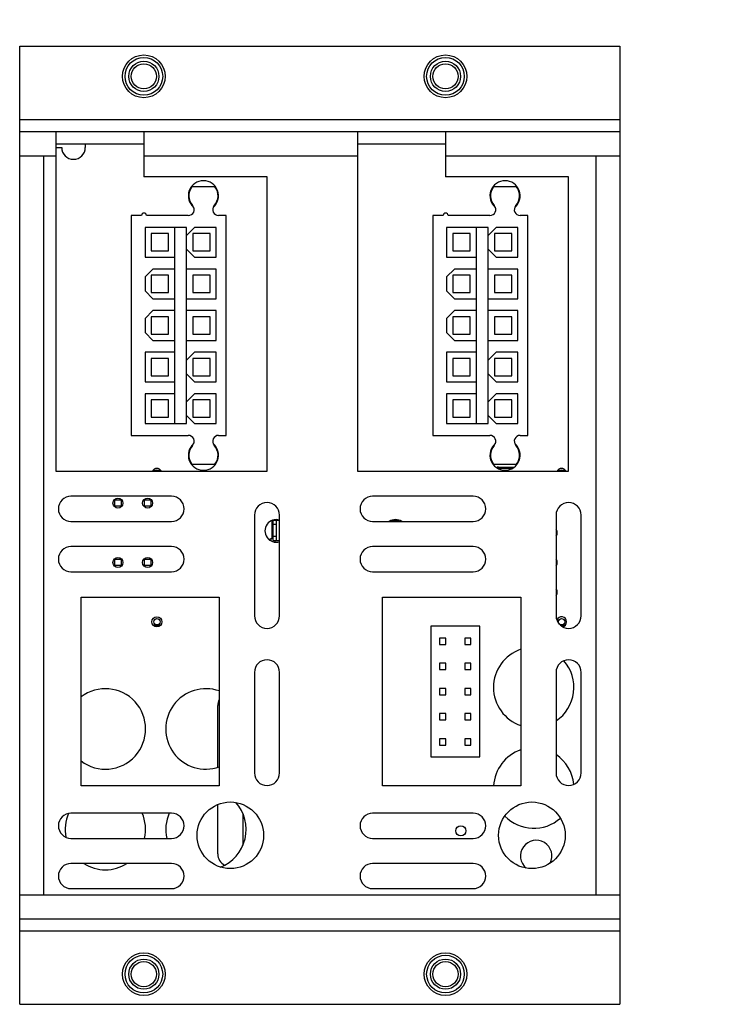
# Model space of a CAD drawing. Header units: inches. Extents: x 0.2 to 16.8, y 0.2 to 10.8.
# Tile 2 of 25: x 4.7 to 7.4, y 3 to 6.9. Entities that reach past the tile are written whole.
import ezdxf

# ---------------------------------------------------------------- set-up
doc = ezdxf.new("R2010")
doc.units = ezdxf.units.IN
doc.header["$LTSCALE"] = 0.935
doc.header["$MEASUREMENT"] = 0
doc.layers.get('0').update_dxf_attribs({"linetype": 'CONTINUOUS'})
doc.layers.add('DIMENSIONS', color=7, linetype='CONTINUOUS')
doc.styles.get("Standard").update_dxf_attribs({"font": 'txt', "width": 0.8})
doc.dimstyles.new('DIMSTYLE_1', dxfattribs={"dimtxt": 0.125, "dimasz": 0.18, "dimexe": 0.18, "dimexo": 0.0625, "dimgap": 0.09, "dimtad": 0, "dimtih": 1, "dimtoh": 1, "dimdec": 3, "dimzin": 4, "dimdsep": 46, "dimtxsty": 'STANDARD', "dimblk": '_FILLED', "dimblk1": '_FILLED', "dimblk2": '_FILLED', "dimcen": 0.09, "dimadec": 0, "dimazin": 0, "dimtp": 0.01, "dimtm": 0.01, "dimtfac": 1, "dimtdec": 3, "dimtofl": 0, "dimtmove": 0, "dimatfit": 3, "dimldrblk": '_FILLED', "dimfxl": 1, "dimtolj": 1, "dimtzin": 4, "dimarcsym": 0})

# ---------------------------------------------------------------- blocks, each defined once
blk = doc.blocks.new('_FILLED')
at = {"color": 0, "linetype": 'BYBLOCK'}
blk.add_solid([(0, 0), (-1, 0.174), (-1, -0.174)], dxfattribs=at)
blk = doc.blocks.new('*D2')
at = {"layer": 'DIMENSIONS', "color": 2, "linetype": 'CONTINUOUS'}
for p, q in [((8.6367, 6.1198), (8.6367, 7.4033)), ((9.8027, 6.7208), (9.8027, 7.4033)), ((8.6367, 7.2783), (8.2461, 7.2783)), ((9.8027, 7.2783), (10.1627, 7.2783))]:
    blk.add_line(p, q, dxfattribs=at)
at = {"layer": 'DIMENSIONS', "color": 2, "linetype": 'CONTINUOUS', "xscale": 0.18, "yscale": 0.18, "zscale": 0.18}
blk.add_blockref('_FILLED', (8.6367, 7.2783), dxfattribs=at)
at = {"layer": 'DIMENSIONS', "color": 2, "linetype": 'CONTINUOUS', "xscale": 0.18, "yscale": 0.18, "zscale": 0.18, "rotation": 180}
blk.add_blockref('_FILLED', (9.8027, 7.2783), dxfattribs=at)
at = {"layer": 'DIMENSIONS', "color": 2, "linetype": 'CONTINUOUS', "insert": (8.1836, 7.3408), "char_height": 0.125, "width": 1.325, "attachment_point": 3, "line_spacing_factor": 0.9}
blk.add_mtext('1.166{\\Ftxt.shx;\\W1.000000;\\H0.125000; }[29.62]', dxfattribs=at)

msp = doc.modelspace()

# ---------------------------------------------------------------- linework, layer by layer
at = {"color": 7, "linetype": 'CONTINUOUS'}
for p, q in [((4.6514, 2.9683), (4.6514, 6.7783)), ((4.6514, 6.7783), (7.0394, 6.7783)), ((7.0394, 6.7783), (7.0394, 2.9683)), ((4.6514, 6.4863), (7.0394, 6.4863)), ((4.6514, 6.4383), (7.0394, 6.4383)), ((4.7954, 6.4383), (4.7954, 5.0883)), ((5.1454, 6.4383), (5.1454, 6.2583)), ((5.9954, 6.4383), (5.9954, 5.0883)), ((6.3454, 6.4383), (6.3454, 6.2583)), ((4.7954, 6.3903), (5.1454, 6.3903)), ((4.9124, 6.3903), (4.9124, 6.3753)), ((5.9954, 6.3903), (6.3454, 6.3903)), ((4.7954, 6.3753), (4.8184, 6.3753)), ((4.6514, 6.3423), (4.7954, 6.3423)), ((4.7474, 3.4043), (4.7474, 6.3423)), ((5.1454, 6.3423), (5.9954, 6.3423)), ((6.3454, 6.3423), (7.0394, 6.3423)), ((6.9434, 6.3423), (6.9434, 3.4043)), ((5.6354, 6.2583), (5.1454, 6.2583)), ((5.6354, 5.0883), (5.6354, 6.2583)), ((6.8354, 6.2583), (6.3454, 6.2583)), ((6.8354, 5.0883), (6.8354, 6.2583)), ((5.4308, 6.2188), (5.334, 6.2188)), ((6.6308, 6.2188), (6.534, 6.2188)), ((5.334, 6.1479), (5.3364, 6.1479)), ((5.4284, 6.1479), (5.4308, 6.1479)), ((6.534, 6.1479), (6.5364, 6.1479)), ((6.6284, 6.1479), (6.6308, 6.1479)), ((5.095, 6.1046), (5.095, 5.2306)), ((5.1363, 6.1046), (5.095, 6.1046)), ((5.3221, 6.1046), (5.156, 6.1046)), ((5.4729, 6.1046), (5.4427, 6.1046)), ((5.4729, 5.2306), (5.4729, 6.1046)), ((6.295, 6.1046), (6.295, 5.2306)), ((6.3363, 6.1046), (6.295, 6.1046)), ((6.5221, 6.1046), (6.356, 6.1046)), ((6.6729, 6.1046), (6.6427, 6.1046)), ((6.6729, 5.2306), (6.6729, 6.1046)), ((5.1501, 6.0573), (5.1501, 5.9392)), ((5.3154, 6.0573), (5.1501, 6.0573)), ((5.1747, 6.0327), (5.1747, 5.9638)), ((5.2436, 6.0327), (5.1747, 6.0327)), ((5.2436, 5.9638), (5.2436, 6.0327)), ((5.2682, 5.2778), (5.2682, 6.0573)), ((5.3469, 6.0573), (5.3154, 6.0259)), ((5.3154, 5.2778), (5.3154, 6.0573)), ((5.34, 6.0327), (5.34, 5.9638)), ((5.4089, 6.0327), (5.34, 6.0327)), ((5.4335, 6.0573), (5.3469, 6.0573)), ((5.4089, 5.9638), (5.4089, 6.0327)), ((5.4335, 5.9392), (5.4335, 6.0573)), ((6.3501, 6.0573), (6.3501, 5.9392)), ((6.5154, 6.0573), (6.3501, 6.0573)), ((6.3747, 6.0327), (6.3747, 5.9638)), ((6.4436, 6.0327), (6.3747, 6.0327)), ((6.4436, 5.9638), (6.4436, 6.0327)), ((6.4682, 5.2778), (6.4682, 6.0573)), ((6.5469, 6.0573), (6.5154, 6.0259)), ((6.5154, 5.2778), (6.5154, 6.0573)), ((6.54, 6.0327), (6.54, 5.9638)), ((6.6089, 6.0327), (6.54, 6.0327)), ((6.6335, 6.0573), (6.5469, 6.0573)), ((6.6089, 5.9638), (6.6089, 6.0327)), ((6.6335, 5.9392), (6.6335, 6.0573)), ((5.1747, 5.9638), (5.2436, 5.9638)), ((5.3154, 5.9707), (5.3469, 5.9392)), ((5.34, 5.9638), (5.4089, 5.9638)), ((6.3747, 5.9638), (6.4436, 5.9638)), ((6.5154, 5.9707), (6.5469, 5.9392)), ((6.54, 5.9638), (6.6089, 5.9638)), ((5.1501, 5.9392), (5.2682, 5.9392)), ((5.3469, 5.9392), (5.4335, 5.9392)), ((6.3501, 5.9392), (6.4682, 5.9392)), ((6.5469, 5.9392), (6.6335, 5.9392)), ((5.1816, 5.892), (5.1501, 5.8605)), ((5.2682, 5.892), (5.1816, 5.892)), ((5.4335, 5.892), (5.3154, 5.892)), ((5.4335, 5.7739), (5.4335, 5.892)), ((6.3816, 5.892), (6.3501, 5.8605)), ((6.4682, 5.892), (6.3816, 5.892)), ((6.6335, 5.892), (6.5154, 5.892)), ((6.6335, 5.7739), (6.6335, 5.892)), ((5.1501, 5.8605), (5.1501, 5.8054)), ((5.1747, 5.8674), (5.1747, 5.7985)), ((5.2436, 5.8674), (5.1747, 5.8674)), ((5.2436, 5.7985), (5.2436, 5.8674)), ((5.34, 5.8674), (5.34, 5.7985)), ((5.4089, 5.8674), (5.34, 5.8674)), ((5.4089, 5.7985), (5.4089, 5.8674)), ((6.3501, 5.8605), (6.3501, 5.8054)), ((6.3747, 5.8674), (6.3747, 5.7985)), ((6.4436, 5.8674), (6.3747, 5.8674)), ((6.4436, 5.7985), (6.4436, 5.8674)), ((6.54, 5.8674), (6.54, 5.7985)), ((6.6089, 5.8674), (6.54, 5.8674)), ((6.6089, 5.7985), (6.6089, 5.8674)), ((5.1501, 5.8054), (5.1816, 5.7739)), ((5.1747, 5.7985), (5.2436, 5.7985)), ((5.34, 5.7985), (5.4089, 5.7985)), ((6.3501, 5.8054), (6.3816, 5.7739)), ((6.3747, 5.7985), (6.4436, 5.7985)), ((6.54, 5.7985), (6.6089, 5.7985)), ((5.1816, 5.7739), (5.2682, 5.7739)), ((5.3154, 5.7739), (5.4335, 5.7739)), ((6.3816, 5.7739), (6.4682, 5.7739)), ((6.5154, 5.7739), (6.6335, 5.7739)), ((5.1816, 5.7266), (5.1501, 5.6951)), ((5.2682, 5.7266), (5.1816, 5.7266)), ((5.4335, 5.7266), (5.3154, 5.7266)), ((5.4335, 5.6085), (5.4335, 5.7266)), ((6.3816, 5.7266), (6.3501, 5.6951)), ((6.4682, 5.7266), (6.3816, 5.7266)), ((6.6335, 5.7266), (6.5154, 5.7266)), ((6.6335, 5.6085), (6.6335, 5.7266)), ((5.1501, 5.6951), (5.1501, 5.64)), ((5.1747, 5.702), (5.1747, 5.6331)), ((5.2436, 5.702), (5.1747, 5.702)), ((5.2436, 5.6331), (5.2436, 5.702)), ((5.34, 5.702), (5.34, 5.6331)), ((5.4089, 5.702), (5.34, 5.702)), ((5.4089, 5.6331), (5.4089, 5.702)), ((6.3501, 5.6951), (6.3501, 5.64)), ((6.3747, 5.702), (6.3747, 5.6331)), ((6.4436, 5.702), (6.3747, 5.702)), ((6.4436, 5.6331), (6.4436, 5.702)), ((6.54, 5.702), (6.54, 5.6331)), ((6.6089, 5.702), (6.54, 5.702)), ((6.6089, 5.6331), (6.6089, 5.702)), ((5.1501, 5.64), (5.1816, 5.6085)), ((6.3501, 5.64), (6.3816, 5.6085)), ((5.1747, 5.6331), (5.2436, 5.6331)), ((5.1816, 5.6085), (5.2682, 5.6085)), ((5.3154, 5.6085), (5.4335, 5.6085)), ((5.34, 5.6331), (5.4089, 5.6331)), ((6.3747, 5.6331), (6.4436, 5.6331)), ((6.3816, 5.6085), (6.4682, 5.6085)), ((6.5154, 5.6085), (6.6335, 5.6085)), ((6.54, 5.6331), (6.6089, 5.6331)), ((5.1501, 5.5613), (5.1501, 5.4432)), ((5.2682, 5.5613), (5.1501, 5.5613)), ((5.3469, 5.5613), (5.3154, 5.5298)), ((5.4335, 5.5613), (5.3469, 5.5613)), ((5.4335, 5.4432), (5.4335, 5.5613)), ((6.3501, 5.5613), (6.3501, 5.4432)), ((6.4682, 5.5613), (6.3501, 5.5613)), ((6.5469, 5.5613), (6.5154, 5.5298)), ((6.6335, 5.5613), (6.5469, 5.5613)), ((6.6335, 5.4432), (6.6335, 5.5613)), ((5.1747, 5.5367), (5.1747, 5.4678)), ((5.2436, 5.5367), (5.1747, 5.5367)), ((5.2436, 5.4678), (5.2436, 5.5367)), ((5.34, 5.5367), (5.34, 5.4678)), ((5.4089, 5.5367), (5.34, 5.5367)), ((5.4089, 5.4678), (5.4089, 5.5367)), ((6.3747, 5.5367), (6.3747, 5.4678)), ((6.4436, 5.5367), (6.3747, 5.5367)), ((6.4436, 5.4678), (6.4436, 5.5367)), ((6.54, 5.5367), (6.54, 5.4678)), ((6.6089, 5.5367), (6.54, 5.5367)), ((6.6089, 5.4678), (6.6089, 5.5367)), ((5.1501, 5.4432), (5.2682, 5.4432)), ((5.1747, 5.4678), (5.2436, 5.4678)), ((5.3154, 5.4747), (5.3469, 5.4432)), ((5.34, 5.4678), (5.4089, 5.4678)), ((5.3469, 5.4432), (5.4335, 5.4432)), ((6.3501, 5.4432), (6.4682, 5.4432)), ((6.3747, 5.4678), (6.4436, 5.4678)), ((6.5154, 5.4747), (6.5469, 5.4432)), ((6.54, 5.4678), (6.6089, 5.4678)), ((6.5469, 5.4432), (6.6335, 5.4432)), ((5.1501, 5.3959), (5.1501, 5.2778)), ((5.2682, 5.3959), (5.1501, 5.3959)), ((5.1747, 5.3713), (5.1747, 5.3024)), ((5.2436, 5.3713), (5.1747, 5.3713)), ((5.2436, 5.3024), (5.2436, 5.3713)), ((5.3469, 5.3959), (5.3154, 5.3644)), ((5.34, 5.3713), (5.34, 5.3024)), ((5.4089, 5.3713), (5.34, 5.3713)), ((5.4335, 5.3959), (5.3469, 5.3959)), ((5.4089, 5.3024), (5.4089, 5.3713)), ((5.4335, 5.2778), (5.4335, 5.3959)), ((6.3501, 5.3959), (6.3501, 5.2778)), ((6.4682, 5.3959), (6.3501, 5.3959)), ((6.3747, 5.3713), (6.3747, 5.3024)), ((6.4436, 5.3713), (6.3747, 5.3713)), ((6.4436, 5.3024), (6.4436, 5.3713)), ((6.5469, 5.3959), (6.5154, 5.3644)), ((6.6089, 5.3713), (6.54, 5.3713)), ((6.54, 5.3713), (6.54, 5.3024)), ((6.6335, 5.3959), (6.5469, 5.3959)), ((6.6089, 5.3024), (6.6089, 5.3713)), ((6.6335, 5.2778), (6.6335, 5.3959)), ((5.1747, 5.3024), (5.2436, 5.3024)), ((5.3154, 5.3093), (5.3469, 5.2778)), ((5.34, 5.3024), (5.4089, 5.3024)), ((6.3747, 5.3024), (6.4436, 5.3024)), ((6.5154, 5.3093), (6.5469, 5.2778)), ((6.54, 5.3024), (6.6089, 5.3024)), ((5.1501, 5.2778), (5.3154, 5.2778)), ((5.3469, 5.2778), (5.4335, 5.2778)), ((6.3501, 5.2778), (6.5154, 5.2778)), ((6.5469, 5.2778), (6.6335, 5.2778)), ((5.095, 5.2306), (5.3221, 5.2306)), ((5.4427, 5.2306), (5.4729, 5.2306)), ((6.295, 5.2306), (6.5221, 5.2306)), ((6.6427, 5.2306), (6.6729, 5.2306)), ((5.3364, 5.1873), (5.334, 5.1873)), ((5.4308, 5.1873), (5.4284, 5.1873)), ((6.5364, 5.1873), (6.534, 5.1873)), ((6.6308, 5.1873), (6.6284, 5.1873)), ((5.1822, 5.0923), (5.2126, 5.0923)), ((5.334, 5.1164), (5.4308, 5.1164)), ((6.534, 5.1164), (6.6308, 5.1164)), ((6.615, 5.1015), (6.5497, 5.1015)), ((6.551, 5.1008), (6.6138, 5.1008)), ((6.5557, 5.1045), (6.6192, 5.1045)), ((6.5748, 5.0923), (6.59, 5.0923)), ((6.7921, 5.0923), (6.8225, 5.0923)), ((4.7954, 5.0883), (5.6354, 5.0883)), ((5.9954, 5.0883), (6.8354, 5.0883)), ((5.2554, 4.9883), (4.8554, 4.9883)), ((5.0299, 4.9488), (5.0299, 4.9738)), ((5.0299, 4.9738), (5.0549, 4.9738)), ((5.0549, 4.9738), (5.0549, 4.9488)), ((5.1479, 4.9488), (5.1479, 4.9738)), ((5.1479, 4.9738), (5.1729, 4.9738)), ((5.1729, 4.9738), (5.1729, 4.9488)), ((6.4554, 4.9883), (6.0554, 4.9883)), ((5.0549, 4.9488), (5.0299, 4.9488)), ((5.1729, 4.9488), (5.1479, 4.9488)), ((5.5854, 4.9133), (5.5854, 4.5133)), ((5.6674, 4.8933), (5.6674, 4.8955)), ((5.6854, 4.5133), (5.6854, 4.9133)), ((6.146, 4.8958), (6.146, 4.8933)), ((6.7854, 4.9133), (6.7854, 4.5133)), ((6.8854, 4.5133), (6.8854, 4.9133)), ((4.8554, 4.8883), (5.2554, 4.8883)), ((5.654, 4.8918), (5.654, 4.8205)), ((5.66, 4.813), (5.66, 4.8933)), ((5.66, 4.8933), (5.6848, 4.8933)), ((5.6722, 4.8763), (5.66, 4.8763)), ((5.6722, 4.8933), (5.6722, 4.813)), ((5.673, 4.813), (5.673, 4.8933)), ((5.6848, 4.813), (5.6848, 4.8933)), ((6.0554, 4.8883), (6.4554, 4.8883)), ((6.1336, 4.8933), (6.1584, 4.8933)), ((6.1336, 4.8883), (6.1336, 4.8933)), ((6.1454, 4.8883), (6.1454, 4.8933)), ((6.1462, 4.8883), (6.1462, 4.8933)), ((6.1584, 4.8933), (6.1584, 4.8883)), ((6.1664, 4.8911), (6.1664, 4.8883)), ((5.654, 4.8205), (5.6436, 4.8162)), ((5.6544, 4.8205), (5.6438, 4.8161)), ((5.6524, 4.8105), (5.6524, 4.8196)), ((5.6543, 4.8207), (5.654, 4.8205)), ((5.6544, 4.8205), (5.654, 4.8205)), ((5.66, 4.8236), (5.6543, 4.8207)), ((5.66, 4.8226), (5.6544, 4.8205)), ((5.66, 4.83), (5.6722, 4.83)), ((5.2554, 4.7883), (4.8554, 4.7883)), ((5.66, 4.813), (5.6848, 4.813)), ((5.6674, 4.8061), (5.6674, 4.813)), ((6.4554, 4.7883), (6.0554, 4.7883)), ((5.0299, 4.7128), (5.0299, 4.7378)), ((5.0299, 4.7378), (5.0549, 4.7378)), ((5.0549, 4.7378), (5.0549, 4.7128)), ((5.1479, 4.7128), (5.1479, 4.7378)), ((5.1479, 4.7378), (5.1729, 4.7378)), ((5.1729, 4.7378), (5.1729, 4.7128)), ((5.0549, 4.7128), (5.0299, 4.7128)), ((5.1729, 4.7128), (5.1479, 4.7128)), ((4.8554, 4.6883), (5.2554, 4.6883)), ((6.0554, 4.6883), (6.4554, 4.6883)), ((4.8954, 3.8373), (4.8954, 4.5873)), ((4.8954, 4.5873), (5.4454, 4.5873)), ((5.4454, 4.5873), (5.4454, 3.8373)), ((6.0954, 4.5873), (6.6454, 4.5873)), ((6.0954, 3.8373), (6.0954, 4.5873)), ((6.6454, 4.5873), (6.6454, 3.8373)), ((5.1822, 4.4763), (5.2126, 4.4763)), ((5.2043, 4.4763), (5.2043, 4.4706)), ((5.2071, 4.4763), (5.2071, 4.4719)), ((6.4819, 4.4718), (6.2869, 4.4718)), ((6.2869, 4.4718), (6.2869, 3.9518)), ((6.4819, 3.9518), (6.4819, 4.4718)), ((6.8017, 4.4763), (6.8225, 4.4763)), ((6.8127, 4.4763), (6.8127, 4.4701)), ((6.8156, 4.4763), (6.8156, 4.4711)), ((6.3469, 4.4243), (6.3219, 4.4243)), ((6.3219, 4.4243), (6.3219, 4.3993)), ((6.3469, 4.3993), (6.3469, 4.4243)), ((6.4469, 4.4243), (6.4219, 4.4243)), ((6.4219, 4.4243), (6.4219, 4.3993)), ((6.4469, 4.3993), (6.4469, 4.4243)), ((6.3219, 4.3993), (6.3469, 4.3993)), ((6.4219, 4.3993), (6.4469, 4.3993)), ((6.3469, 4.3243), (6.3219, 4.3243)), ((6.3219, 4.3243), (6.3219, 4.2993)), ((6.3469, 4.2993), (6.3469, 4.3243)), ((6.4469, 4.3243), (6.4219, 4.3243)), ((6.4219, 4.3243), (6.4219, 4.2993)), ((6.4469, 4.2993), (6.4469, 4.3243)), ((5.5854, 4.2883), (5.5854, 3.8883)), ((5.6854, 3.8883), (5.6854, 4.2883)), ((6.3219, 4.2993), (6.3469, 4.2993)), ((6.4219, 4.2993), (6.4469, 4.2993)), ((6.7854, 4.2883), (6.7854, 3.8883)), ((6.8854, 3.8883), (6.8854, 4.2883)), ((6.3469, 4.2243), (6.3219, 4.2243)), ((6.3219, 4.2243), (6.3219, 4.1993)), ((6.3219, 4.1993), (6.3469, 4.1993)), ((6.3469, 4.1993), (6.3469, 4.2243)), ((6.4469, 4.2243), (6.4219, 4.2243)), ((6.4219, 4.2243), (6.4219, 4.1993)), ((6.4219, 4.1993), (6.4469, 4.1993)), ((6.4469, 4.1993), (6.4469, 4.2243)), ((5.4394, 3.9105), (5.4394, 4.1563)), ((6.3469, 4.1243), (6.3219, 4.1243)), ((6.3219, 4.1243), (6.3219, 4.0993)), ((6.3469, 4.0993), (6.3469, 4.1243)), ((6.4469, 4.1243), (6.4219, 4.1243)), ((6.4219, 4.1243), (6.4219, 4.0993)), ((6.4469, 4.0993), (6.4469, 4.1243)), ((6.3219, 4.0993), (6.3469, 4.0993)), ((6.4219, 4.0993), (6.4469, 4.0993)), ((6.3469, 4.0243), (6.3219, 4.0243)), ((6.3219, 4.0243), (6.3219, 3.9993)), ((6.3219, 3.9993), (6.3469, 3.9993)), ((6.3469, 3.9993), (6.3469, 4.0243)), ((6.4469, 4.0243), (6.4219, 4.0243)), ((6.4219, 4.0243), (6.4219, 3.9993)), ((6.4219, 3.9993), (6.4469, 3.9993)), ((6.4469, 3.9993), (6.4469, 4.0243)), ((6.2869, 3.9518), (6.4819, 3.9518)), ((5.4454, 3.8373), (4.8954, 3.8373)), ((6.6454, 3.8373), (6.0954, 3.8373)), ((5.4394, 3.5663), (5.4394, 3.763)), ((5.2554, 3.7283), (4.8554, 3.7283)), ((5.5394, 3.7263), (5.5394, 3.6004)), ((6.4554, 3.7283), (6.0554, 3.7283)), ((4.8554, 3.6283), (5.2554, 3.6283)), ((6.0554, 3.6283), (6.4554, 3.6283)), ((5.2554, 3.5283), (4.8554, 3.5283)), ((6.4554, 3.5283), (6.0554, 3.5283)), ((4.8554, 3.4283), (5.2554, 3.4283)), ((6.0554, 3.4283), (6.4554, 3.4283)), ((4.6514, 3.4043), (7.0394, 3.4043)), ((4.6514, 3.3083), (7.0394, 3.3083)), ((4.6514, 3.2603), (7.0394, 3.2603)), ((4.6514, 2.9683), (7.0394, 2.9683))]:
    msp.add_line(p, q, dxfattribs=at)
for centre, radius in [((5.1454, 6.6583), 0.085), ((6.3454, 6.6583), 0.085), ((5.1454, 6.6583), 0.075), ((5.1454, 6.6583), 0.06), ((5.1454, 6.6583), 0.05), ((6.3454, 6.6583), 0.075), ((6.3454, 6.6583), 0.06), ((6.3454, 6.6583), 0.05), ((5.0424, 4.9613), 0.02), ((5.1604, 4.9613), 0.02), ((5.0424, 4.7253), 0.02), ((5.1604, 4.7253), 0.02), ((5.1974, 4.4893), 0.02), ((5.1974, 4.4893), 0.0125), ((6.8073, 4.4893), 0.0125), ((5.4894, 3.6403), 0.1325), ((6.6894, 3.6403), 0.1325), ((6.4064, 3.6583), 0.02), ((5.1454, 3.0883), 0.085), ((6.3454, 3.0883), 0.085), ((5.1454, 3.0883), 0.075), ((5.1454, 3.0883), 0.06), ((5.1454, 3.0883), 0.05), ((6.3454, 3.0883), 0.075), ((6.3454, 3.0883), 0.06), ((6.3454, 3.0883), 0.05)]:
    msp.add_circle(centre, radius, dxfattribs=at)
for centre, radius, start, end in [((4.8654, 6.3753), 0.047, 180, 360), ((5.3824, 6.1833), 0.06, 310.0247, 229.9777), ((6.5824, 6.1833), 0.06, 310.0247, 229.9777), ((5.3824, 6.1833), 0.0581, 142.3982, 222.4308), ((5.3824, 6.1833), 0.0581, 317.563, 37.6018), ((6.5824, 6.1833), 0.0581, 142.3982, 222.4308), ((6.5824, 6.1833), 0.0581, 317.563, 37.6018), ((5.1461, 6.1046), 0.00984, 0, 180), ((5.3221, 6.1282), 0.0236, 270, 42.4308), ((5.4427, 6.1282), 0.0236, 137.5845, 270), ((6.3461, 6.1046), 0.00984, 0, 180), ((6.5221, 6.1282), 0.0236, 270, 42.4308), ((6.6427, 6.1282), 0.0236, 137.5845, 270), ((5.3221, 5.207), 0.0236, 317.5845, 90), ((5.4427, 5.207), 0.0236, 90, 222.4155), ((6.5221, 5.207), 0.0236, 317.5845, 90), ((6.6427, 5.207), 0.0236, 90, 222.4155), ((5.3824, 5.1518), 0.06, 130.0247, 49.9753), ((5.3824, 5.1518), 0.0581, 137.563, 217.6018), ((5.3824, 5.1518), 0.0581, 322.3982, 42.437), ((6.5824, 5.1518), 0.06, 130.0247, 49.9753), ((6.5824, 5.1518), 0.0581, 137.563, 217.6018), ((6.5824, 5.1518), 0.0581, 322.3982, 42.437), ((5.1974, 5.0793), 0.02, 26.7807, 153.2193), ((5.1974, 5.0793), 0.013, 43.8391, 136.1609), ((6.5557, 5.0945), 0.01, 90, 132.0067), ((6.8073, 5.0793), 0.02, 26.7807, 153.2193), ((6.8073, 5.0793), 0.013, 43.8391, 136.1609), ((4.8554, 4.9383), 0.05, 90, 270), ((5.2554, 4.9383), 0.05, 270, 90), ((6.0554, 4.9383), 0.05, 90, 270), ((6.4554, 4.9383), 0.05, 270, 90), ((5.6354, 4.9133), 0.05, 0, 180), ((6.8354, 4.9133), 0.05, 0, 180), ((5.6723, 4.8508), 0.045, 73.1848, 286.8152), ((6.1464, 4.8508), 0.045, 56.5598, 123.4402), ((6.7704, 4.8433), 0.02, 318.5514, 41.4486), ((4.8554, 4.7383), 0.05, 90, 270), ((5.2554, 4.7383), 0.05, 270, 90), ((6.0554, 4.7383), 0.05, 90, 270), ((6.4554, 4.7383), 0.05, 270, 90), ((6.7704, 4.7253), 0.02, 318.5514, 41.4486), ((6.7704, 4.6073), 0.02, 318.5514, 41.4486), ((5.6354, 4.5133), 0.05, 180, 360), ((6.8354, 4.5133), 0.05, 180, 360), ((6.8073, 4.4893), 0.02, 280.5578, 160.5532), ((6.6964, 4.2283), 0.16, 108.5925, 251.4075), ((5.6354, 4.2883), 0.05, 0, 180), ((6.8354, 4.2883), 0.05, 0, 180), ((6.6964, 4.2283), 0.16, 303.8153, 41.5553), ((4.9924, 4.0633), 0.16, 232.6608, 127.3392), ((5.3924, 4.0633), 0.16, 70.646, 289.354), ((5.4894, 4.1563), 0.05, 151.6478, 180), ((6.6964, 3.8283), 0.16, 108.5925, 176.775), ((6.6964, 3.8283), 0.16, 5.1326, 56.1847), ((5.6354, 3.8883), 0.05, 180, 360), ((6.8354, 3.8883), 0.05, 180, 360), ((5.3924, 3.6633), 0.16, 290.9886, 42.3351), ((4.8554, 3.6783), 0.05, 90, 270), ((4.9924, 3.6633), 0.16, 156.3922, 191.1121), ((4.9924, 3.6633), 0.16, 347.358, 23.9811), ((5.3924, 3.6633), 0.16, 156.0189, 192.642), ((5.2554, 3.6783), 0.05, 270, 90), ((6.0554, 3.6783), 0.05, 90, 270), ((6.4554, 3.6783), 0.05, 270, 90), ((6.6964, 3.8283), 0.16, 224.0693, 311.6699), ((6.7064, 3.5583), 0.0625, 332.4027, 231.001), ((5.4894, 3.5663), 0.05, 180, 243.1269), ((4.8554, 3.4783), 0.05, 90, 270), ((4.9924, 3.6633), 0.16, 237.5411, 302.4589), ((5.2554, 3.4783), 0.05, 270, 90), ((6.0554, 3.4783), 0.05, 90, 270), ((6.4554, 3.4783), 0.05, 270, 90)]:
    msp.add_arc(centre, radius, start, end, dxfattribs=at)

# ---------------------------------------------------------------- dimensions: what is measured, and where the dimension line sits
at = {"layer": 'DIMENSIONS', "color": 2, "linetype": 'CONTINUOUS'}
dim = msp.add_linear_dim(base=(8.6367, 7.2783), p1=(9.8027, 6.7208), p2=(8.6367, 6.1198), angle=180, dimstyle='DIMSTYLE_1', dxfattribs=at)
dim.commit()
dim.dimension.update_dxf_attribs({"geometry": '*D2', "text_midpoint": (7.2211, 7.2783), "dimtype": 160})

doc.saveas('drawing.dxf')
